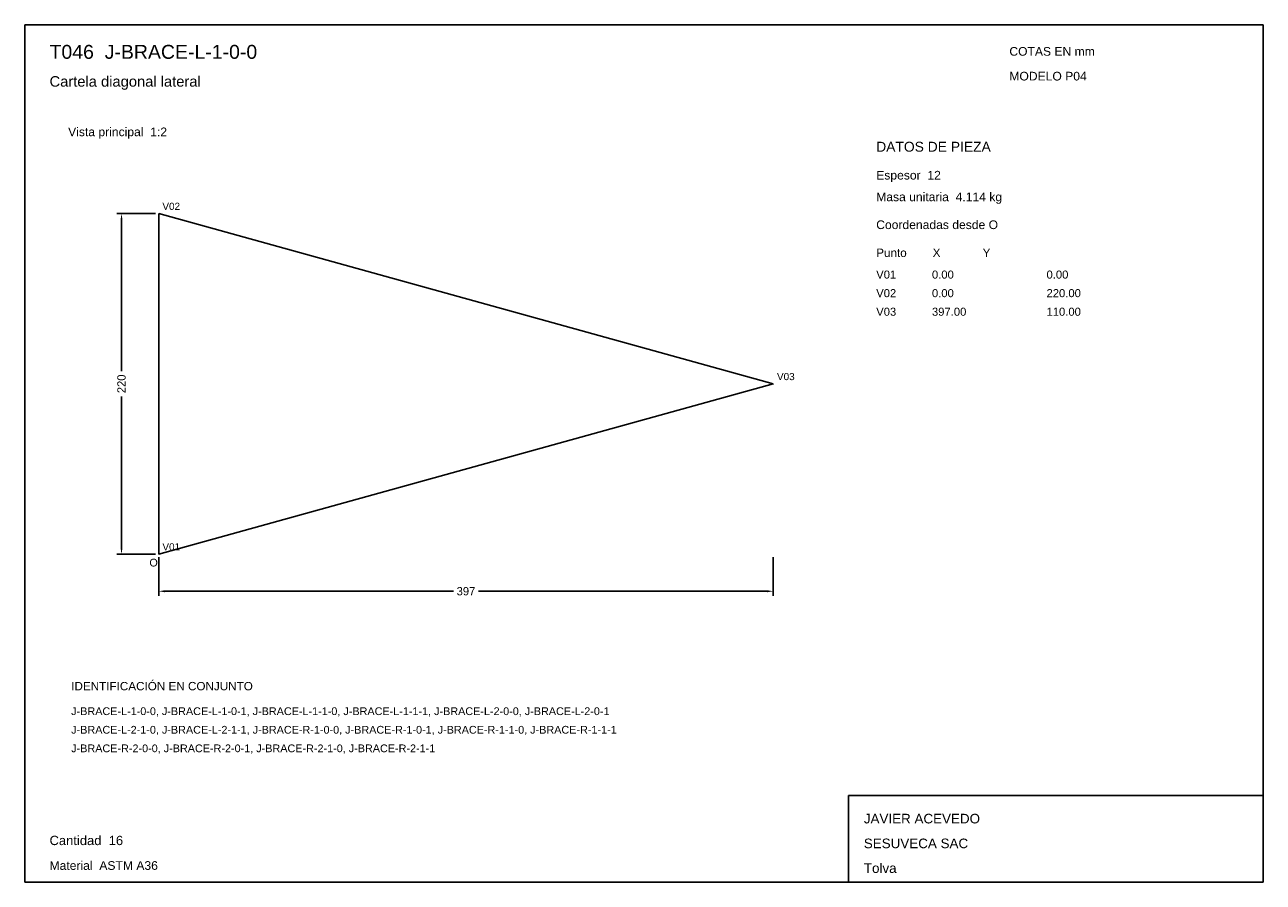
# Model space of a CAD drawing. Header units: millimetres. Extents: x 10 to 410, y 10 to 287.
import ezdxf

# ---------------------------------------------------------------- set-up
doc = ezdxf.new("R2010")
doc.units = ezdxf.units.MM
doc.styles.add('ARIAL', font='arial.ttf')
doc.dimstyles.get("Standard").update_dxf_attribs({"dimtxt": 2.5, "dimasz": 2.5, "dimexe": 1.25, "dimexo": 0.625, "dimtad": 1, "dimcen": 2.5, "dimazin": 3, "dimtfac": 1, "dimtmove": 0, "dimatfit": 3})

# ---------------------------------------------------------------- blocks, each defined once
blk = doc.blocks.new('_CLOSEDFILLED')
at = {"color": 0, "linetype": 'BYBLOCK'}
blk.add_solid([(-1, 0.16), (0, 0), (-1, -0.16)], dxfattribs=at)
blk = doc.blocks.new('*D1')
for p, q in [((53.25, 115), (53.25, 102.5)), ((251.75, 115), (251.75, 102.5)), ((55.25, 104), (148.45, 104)), ((156.55, 104), (249.75, 104))]:
    blk.add_line(p, q)
at = {"layer": 'Defpoints'}
for p in [(53.25, 116), (251.75, 116), (53.25, 104)]:
    blk.add_point(p, dxfattribs=at)
at = {"xscale": 2, "yscale": 2, "rotation": 180}
blk.add_blockref('_CLOSEDFILLED', (53.25, 104), dxfattribs=at)
at = {"xscale": 2, "yscale": 2}
blk.add_blockref('_CLOSEDFILLED', (251.75, 104), dxfattribs=at)
at = {"insert": (152.5, 104), "char_height": 2.7, "attachment_point": 5}
blk.add_mtext('397', dxfattribs=at)
blk = doc.blocks.new('*D2')
for p, q in [((52.25, 226), (39.75, 226)), ((41.25, 175.05), (41.25, 224)), ((41.25, 118), (41.25, 166.95)), ((52.25, 116), (39.75, 116))]:
    blk.add_line(p, q)
at = {"layer": 'Defpoints'}
for p in [(53.25, 226), (41.25, 116), (53.25, 116)]:
    blk.add_point(p, dxfattribs=at)
at = {"xscale": 2, "yscale": 2}
for p, rotation in [((41.25, 226), 90), ((41.25, 116), 270)]:
    blk.add_blockref('_CLOSEDFILLED', p, dxfattribs=dict(at, rotation=rotation))
at = {"insert": (41.25, 171), "char_height": 2.7, "attachment_point": 5, "rotation": 90}
blk.add_mtext('220', dxfattribs=at)

msp = doc.modelspace()

# ---------------------------------------------------------------- linework, layer by layer
for p, q in [((410, 287), (10, 287)), ((10, 287), (10, 10)), ((410, 10), (410, 287)), ((410, 38), (276, 38)), ((276, 38), (276, 10)), ((410, 10), (410, 38)), ((10, 10), (410, 10)), ((276, 10), (410, 10))]:
    msp.add_line(p, q)
for points in [[(53.25, 226), (53.25, 116), (53.25, 116)], [(251.75, 171), (53.25, 226), (53.25, 226)], [(53.25, 116), (251.75, 171), (251.75, 171)]]:
    msp.add_lwpolyline(points)

# ---------------------------------------------------------------- texts
at = {"style": 'ARIAL'}
for s, height, p in [('T046  J-BRACE-L-1-0-0', 4.5, (18, 276)), ('COTAS EN mm', 2.8, (328, 277)), ('Cartela diagonal lateral', 3.4, (18, 267)), ('MODELO P04', 2.8, (328, 269)), ('Vista principal  1:2', 2.8, (24, 251)), ('DATOS DE PIEZA', 3.2, (285, 246)), ('Espesor  12', 2.8, (285, 237)), ('Masa unitaria  4.114 kg', 2.8, (285, 230)), ('V02', 2.3, (54.45, 227.2)), ('Coordenadas desde O', 2.8, (285, 221)), ('Punto        X             Y', 2.7, (285, 212)), ('V01', 2.6, (285, 205)), ('0.00', 2.6, (303, 205)), ('0.00', 2.6, (340, 205)), ('V02', 2.6, (285, 199)), ('0.00', 2.6, (303, 199)), ('220.00', 2.6, (340, 199)), ('V03', 2.6, (285, 193)), ('397.00', 2.6, (303, 193)), ('110.00', 2.6, (340, 193)), ('V03', 2.3, (252.95, 172.2)), ('V01', 2.3, (54.45, 117.2)), ('O', 2.5, (50.25, 112)), ('IDENTIFICACIÓN EN CONJUNTO', 2.7, (25, 72)), ('J-BRACE-L-1-0-0, J-BRACE-L-1-0-1, J-BRACE-L-1-1-0, J-BRACE-L-1-1-1, J-BRACE-L-2-0-0, J-BRACE-L-2-0-1', 2.5, (25, 64)), ('J-BRACE-L-2-1-0, J-BRACE-L-2-1-1, J-BRACE-R-1-0-0, J-BRACE-R-1-0-1, J-BRACE-R-1-1-0, J-BRACE-R-1-1-1', 2.5, (25, 58)), ('J-BRACE-R-2-0-0, J-BRACE-R-2-0-1, J-BRACE-R-2-1-0, J-BRACE-R-2-1-1', 2.5, (25, 52)), ('JAVIER ACEVEDO', 3.1, (281, 29)), ('Cantidad  16', 3, (18, 22)), ('SESUVECA SAC', 3.1, (281, 21)), ('Material  ASTM A36', 2.8, (18, 14)), ('Tolva', 3.1, (281, 13))]:
    msp.add_text(s, height=height, dxfattribs=at).set_placement(p)

# ---------------------------------------------------------------- dimensions: what is measured, and where the dimension line sits
dim = msp.add_linear_dim(base=(41.25, 116), p1=(53.25, 116), p2=(53.25, 226), angle=90, dimstyle='Standard', override={"dimtxt": 2.7, "dimasz": 2, "dimexe": 1.5, "dimexo": 1, "dimgap": 1, "dimdec": 2, "dimlfac": 2, "dimzin": 8})
dim.commit()
dim.dimension.update_dxf_attribs({"geometry": '*D2', "text_midpoint": (41.25, 171)})
dim = msp.add_linear_dim(base=(53.25, 104), p1=(53.25, 116), p2=(251.75, 116), dimstyle='Standard', override={"dimtxt": 2.7, "dimasz": 2, "dimexe": 1.5, "dimexo": 1, "dimgap": 1, "dimdec": 2, "dimlfac": 2, "dimzin": 8})
dim.commit()
dim.dimension.update_dxf_attribs({"geometry": '*D1', "text_midpoint": (152.5, 104)})

doc.saveas('drawing.dxf')
